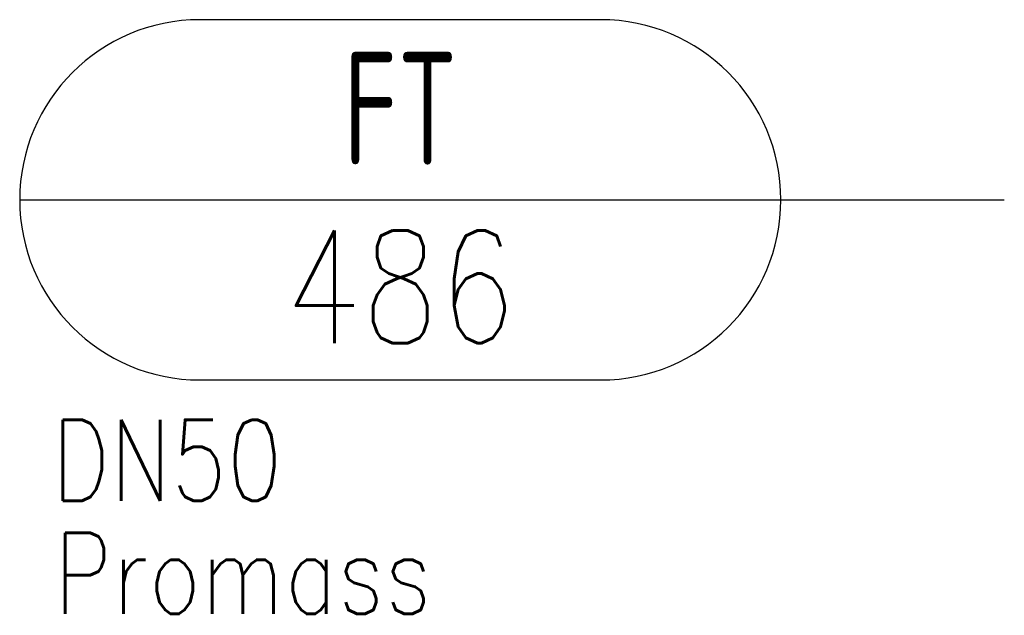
# Model space of a CAD drawing. Header units: millimetres. Extents: x 15414.6 to 15436.5, y 11029.8 to 11043.
import ezdxf
from ezdxf.enums import TextEntityAlignment as Align

# ---------------------------------------------------------------- set-up
doc = ezdxf.new("R2010")
doc.units = ezdxf.units.MM
doc.layers.add('Messeinrichtungen', color=1, linetype='Continuous')
doc.styles.add('MONOTXT', font='isocp.shx', dxfattribs={"width": 0.75})
doc.styles.add('ROMANS-08', font='romans.shx', dxfattribs={"width": 0.8})

# ---------------------------------------------------------------- blocks, each defined once
blk = doc.blocks.new('*U6')
at = {"layer": 'Messeinrichtungen'}
blk.add_line((0, 0), (1341.4, 0), dxfattribs=at)
at = {"layer": 'Messeinrichtungen', "color": 7, "style": 'ROMANS-08', "width": 0.8}
blk.add_attdef('MS5', (-774, -668.3), '', height=180, dxfattribs=at)
blk.add_attdef('MS2', text='', height=180, dxfattribs=at).set_placement((-769.1, -739.4), align=Align.TOP_LEFT)
at = {"color": 255, "lineweight": 0}
blk.add_wipeout([(-845.1, 400), (845.1, 400), (845.1, -400), (-845.1, -400)], dxfattribs=at).dxf.layer = 'Messeinrichtungen'
at = {"layer": 'Messeinrichtungen'}
for p, q in [((445.1, 400), (-445.1, 400)), ((-845.1, 0), (845.1, 0)), ((-445.1, -400), (445.1, -400))]:
    blk.add_line(p, q, dxfattribs=at)
for centre, start, end in [((-445.1, 0), 90, 270), ((445.1, 0), 270, 90)]:
    blk.add_arc(centre, 400, start, end, dxfattribs=at)
for tag, style, width, p in [('X', 'MONOTXT', 0.75, (0, 203.1)), ('NR.', 'ROMANS-08', 0.8, (0, -193.1))]:
    blk.add_attdef(tag, text='', height=250, dxfattribs=dict(at, style=style, width=width)).set_placement(p, align=Align.MIDDLE_CENTER)

msp = doc.modelspace()

# ---------------------------------------------------------------- block references
ref = msp.add_blockref('*U6', (15423.058, 11039.048, 1.917), dxfattribs=dict(xscale=0.01, yscale=0.01, zscale=0.01))
ref.add_attrib('X', 'FT', dxfattribs={"layer": 'Messeinrichtungen', "height": 2.5, "style": 'MONOTXT', "width": 0.75}).set_placement((15423.058, 11041.079, -1.917), align=Align.MIDDLE_CENTER)
ref.add_attrib('NR.', '486', dxfattribs={"layer": 'Messeinrichtungen', "height": 2.5, "style": 'ROMANS-08', "width": 0.8}).set_placement((15423.058, 11037.117, -1.917), align=Align.MIDDLE_CENTER)
ref.add_attrib('MS2_001', 'Promass', (15415.366, 11029.854, -1.917), dxfattribs={"layer": 'Messeinrichtungen', "color": 7, "height": 1.8, "style": 'ROMANS-08', "width": 0.8})
ref.add_attrib('MS5', 'DN50 ', (15415.318, 11032.364, -1.917), dxfattribs={"layer": 'Messeinrichtungen', "color": 7, "height": 1.8, "style": 'ROMANS-08', "width": 0.8})

doc.saveas('drawing.dxf')
